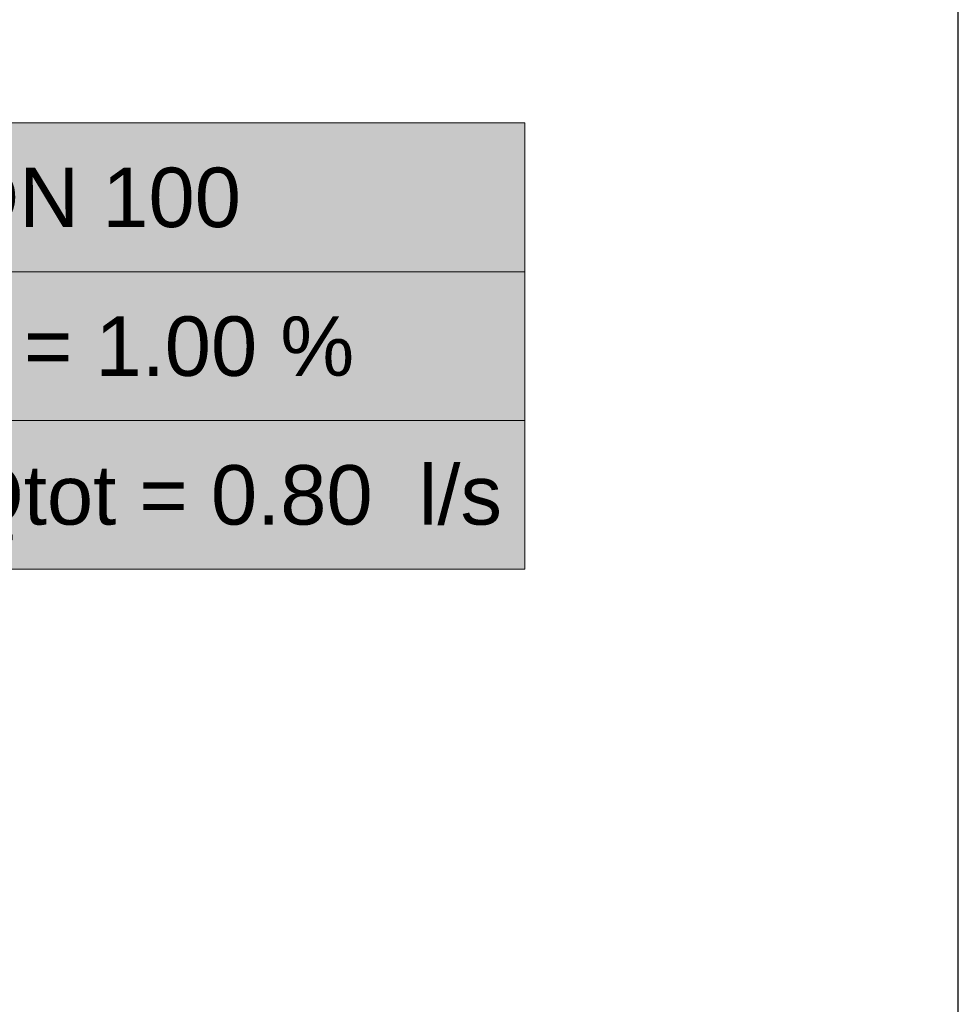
# Model space of a CAD drawing. Extents: x -123 to 597, y -160 to 584.
# Tile 60 of 207: x -28 to 4, y -24 to 9. Entities that reach past the tile are written whole.
import ezdxf
from ezdxf.lldxf.tags import DXFTag

# ---------------------------------------------------------------- set-up
doc = ezdxf.new("R2010")
doc.units = 0
doc.layers.get('0').update_dxf_attribs({"lineweight": 35})
doc.layers.add('S_Schmutzwasser_Beschriftung', color=7, linetype='Continuous', lineweight=18, true_color=0xcc3300)
doc.layers.add('X_Schnittangaben', color=7, linetype='Continuous', lineweight=25, true_color=0xc0c0c0)
doc.styles.get("Standard").update_dxf_attribs({"font": 'arial.ttf'})
tags = doc.linetypes.add('STRICHPUNKT2', pattern=[12.7, 6.35, -3.175, 0, -3.175]).pattern_tags.tags
tags[10:11] = [DXFTag(74, 4), DXFTag(75, 0), DXFTag(340, '0'), DXFTag(46, 0.0), DXFTag(50, 0.0), DXFTag(44, 0.0), DXFTag(45, 0.0)]
tags[8:9] = [DXFTag(74, 4), DXFTag(75, 0), DXFTag(340, '0'), DXFTag(46, 0.0), DXFTag(50, 0.0), DXFTag(44, 0.0), DXFTag(45, 0.0)]
tags[6:7] = [DXFTag(74, 4), DXFTag(75, 0), DXFTag(340, '0'), DXFTag(46, 0.0), DXFTag(50, 0.0), DXFTag(44, 0.0), DXFTag(45, 0.0)]
tags[4:5] = [DXFTag(74, 4), DXFTag(75, 0), DXFTag(340, '0'), DXFTag(46, 0.0), DXFTag(50, 0.0), DXFTag(44, 0.0), DXFTag(45, 0.0)]

# ---------------------------------------------------------------- blocks, each defined once
blk = doc.blocks.new('Schnitt-A07ALSI91N', base_point=(-6.557, -58.989))
at = {"color": 0, "linetype": 'ByBlock', "lineweight": -2, "ltscale": 0.25}
blk.add_line((3.776, -57.478), (3.776, 184.868), dxfattribs=at)
blk = doc.blocks.new('Bauteilbeschriftung-A07ALSMK1N', base_point=(-38.83, -9.823))
at = {"color": 0, "lineweight": -2}
for p, q in [((-30.475, 5.177), (-10.792, 5.177)), ((-30.475, -9.823), (-30.475, 5.177)), ((-10.792, 5.177), (-10.792, -9.823)), ((-30.475, 0.177), (-10.792, 0.177)), ((-30.475, -4.823), (-10.792, -4.823)), ((-10.792, -9.823), (-30.475, -9.823))]:
    blk.add_line(p, q, dxfattribs=at)
at = {"color": 0, "linetype": 'ByBlock', "lineweight": -2, "ltscale": 0.18}
blk.add_line((-30.475, -2.323), (-38.83, -2.323), dxfattribs=at)
at = {"color": 7, "linetype": 'ByBlock', "lineweight": -2, "ltscale": 0.18, "true_color": 0xffffff}
for points in [[(-30.475, -9.823), (-10.792, -9.823), (-30.475, 5.177)], [(-10.792, -9.823), (-30.475, 5.177), (-10.792, 5.177)]]:
    blk.add_solid(points, dxfattribs=at)
at = {"color": 0, "linetype": 'ByBlock', "lineweight": -2, "ltscale": 0.18, "char_height": 2, "attachment_point": 1}
for s, insert in [('{\\fArial;DN 100}', (-29.808, 3.677)), ('{\\fArial;J = 1.00 %}', (-29.808, -1.323)), ('{\\fArial;Qtot = 0.80  l/s}', (-29.808, -6.323))]:
    blk.add_mtext(s, dxfattribs=dict(at, insert=insert))

msp = doc.modelspace()

# ---------------------------------------------------------------- block references
at = {"layer": 'S_Schmutzwasser_Beschriftung', "ltscale": 0.18}
msp.add_blockref('Bauteilbeschriftung-A07ALSMK1N', (-38.83, -9.823), dxfattribs=at)
at = {"layer": 'X_Schnittangaben', "color": 1, "linetype": 'STRICHPUNKT2', "ltscale": 0.25, "true_color": 0xff0000}
msp.add_blockref('Schnitt-A07ALSI91N', (-6.557, -58.989), dxfattribs=at)

doc.saveas('drawing.dxf')
